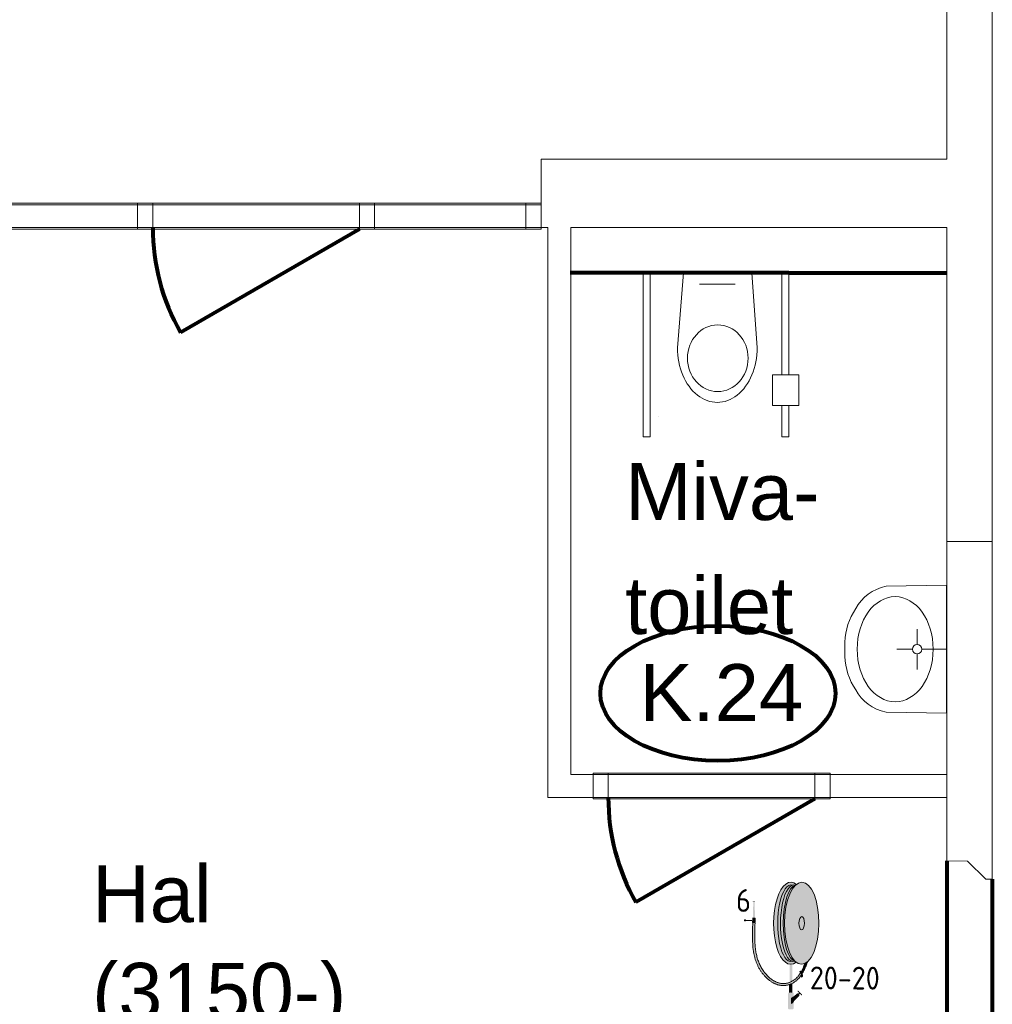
# Model space of a CAD drawing. Header units: millimetres. Extents: x -90830 to 24172, y -102460 to 73669.
# Tile 92 of 198: x -51406 to -47139, y 51787 to 56106. Entities that reach past the tile are written whole.
import ezdxf

# ---------------------------------------------------------------- set-up
doc = ezdxf.new("R2010")
doc.units = ezdxf.units.MM
for name, color, linetype, lineweight in [('Algemeen', 253, 'Continuous', 9), ('Algemeen01', 253, 'Continuous', 80), ('K22-BINNENWANDEN_1', 253, 'Continuous', 9), ('Standard', 253, 'Continuous', 9)]:
    doc.layers.add(name, color=color, linetype=linetype, lineweight=lineweight)
doc.styles.add('ARIAL', font='arial.ttf')
doc.styles.add('ISOCT3', font='isoct3.shx')

msp = doc.modelspace()

# ---------------------------------------------------------------- hatches: boundary and pattern name
at = {"layer": 'Standard'}
h = msp.add_hatch(color=256, dxfattribs=at)
h.paths.add_polyline_path([(-47997.9, 52313.4), (-48010.5, 52320.8), (-48023.4, 52322.9), (-48036.4, 52319.7), (-48048.9, 52311.2), (-48060.6, 52297.8), (-48071.2, 52279.7), (-48080.4, 52257.7), (-48087.9, 52232.2), (-48093.5, 52204.1), (-48096.9, 52174.2), (-48098.2, 52143.3), (-48097.3, 52112.5), (-48094.1, 52082.5), (-48088.8, 52054.3), (-48081.6, 52028.8), (-48072.6, 52006.6), (-48062.2, 51988.5), (-48050.6, 51974.9), (-48038.2, 51966.3), (-48027.7, 51963.2), (-48025.3, 51963), (-48015.7, 51963.9), (-48012.3, 51964.9), (-47999.7, 51972.2), (-48001.5, 51973.7), (-48003.1, 51975.1), (-48005.7, 51975.8), (-48015.7, 51975.3), (-48005.7, 51975.8), (-48013.1, 51979.6), (-48022.6, 51989.2), (-48031.4, 52003.6), (-48039.2, 52022.5), (-48045.7, 52045.1), (-48050.8, 52070.8), (-48054.1, 52098.8), (-48055.8, 52128.2), (-48055.6, 52158), (-48053.7, 52187.4), (-48050, 52215.3), (-48044.7, 52241), (-48038, 52263.6), (-48030, 52282.3), (-48021.1, 52296.7), (-48011.4, 52306.2), (-48004, 52309.9), (-48001.3, 52310.5), (-47999.7, 52312)])
h.paths.add_polyline_path([(-48027.7, 51975.4), (-48017.7, 51975.8), (-48025.7, 51980.1), (-48017.7, 51975.8), (-48017.7, 51975.8), (-48017.7, 51975.8)], flags=16)
for points in [[(-48001.3, 52310.5), (-48004, 52309.9), (-48011.4, 52306.2), (-48021.1, 52296.7), (-48030, 52282.3), (-48038, 52263.6), (-48044.7, 52241), (-48050, 52215.3), (-48053.7, 52187.4), (-48055.6, 52158), (-48055.8, 52128.2), (-48054.1, 52098.8), (-48050.8, 52070.8), (-48045.7, 52045.1), (-48039.2, 52022.5), (-48031.4, 52003.6), (-48022.6, 51989.2), (-48013.1, 51979.6), (-48005.7, 51975.8), (-48003.1, 51975.1), (-48013.3, 51987), (-48024, 52005.1), (-48033.2, 52027.3), (-48040.6, 52053), (-48046, 52081.5), (-48049.2, 52111.8), (-48050.2, 52143.1), (-48048.9, 52174.3), (-48045.3, 52204.6), (-48039.6, 52233), (-48032, 52258.7), (-48022.6, 52280.8), (-48011.7, 52298.8)], [(-48180.2, 52240.3), (-48188.5, 52240.4), (-48188.6, 52240.3), (-48188.8, 52240.3), (-48188.9, 52240.2), (-48189.1, 52240.2), (-48189.2, 52240), (-48189.3, 52239.9), (-48189.3, 52239.8), (-48189.4, 52239.6), (-48189.4, 52239.5), (-48189.4, 52239.3), (-48189.3, 52239.2), (-48189.3, 52239), (-48189.2, 52238.9), (-48189.1, 52238.8), (-48188.9, 52238.7), (-48188.8, 52238.6), (-48188.6, 52238.6), (-48188.5, 52238.6), (-48187.2, 52238.6), (-48180.2, 52238.5), (-48180, 52238.5), (-48179.9, 52238.6), (-48179.7, 52238.6), (-48179.6, 52238.7), (-48179.5, 52238.8), (-48179.4, 52239), (-48179.3, 52239.1), (-48179.3, 52239.3), (-48179.3, 52239.4), (-48179.3, 52239.6), (-48179.3, 52239.7), (-48179.4, 52239.9), (-48179.5, 52240), (-48179.6, 52240.1), (-48179.7, 52240.2), (-48179.9, 52240.3), (-48180, 52240.3)], [(-48187.2, 52238.6), (-48189.2, 52167.1), (-48180, 52167), (-48181.2, 52238.5)], [(-48219, 52155.3), (-48219, 52156.1), (-48219.3, 52156.9), (-48219.6, 52157.7), (-48220.1, 52158.4), (-48220.7, 52159), (-48221.3, 52159.5), (-48222.1, 52159.8), (-48222.9, 52160), (-48223.7, 52160.1), (-48224.6, 52160), (-48225.4, 52159.8), (-48226.1, 52159.5), (-48226.8, 52159), (-48227.4, 52158.4), (-48227.9, 52157.7), (-48228.3, 52157), (-48228.5, 52156.2), (-48228.6, 52155.3), (-48228.5, 52154.5), (-48228.3, 52153.7), (-48227.9, 52152.9), (-48227.5, 52152.2), (-48226.9, 52151.7), (-48226.2, 52151.2), (-48225.4, 52150.8), (-48224.6, 52150.6), (-48223.8, 52150.5), (-48223, 52150.6), (-48222.2, 52150.8), (-48221.4, 52151.1), (-48220.7, 52151.6), (-48220.1, 52152.2), (-48219.6, 52152.9), (-48219.3, 52153.6), (-48219, 52154.5)], [(-48219.6, 52152.9), (-48192.3, 52152.8), (-48192.2, 52157.6), (-48219.6, 52157.7), (-48219.3, 52156.9), (-48219, 52156.1), (-48219, 52155.3), (-48219, 52154.5), (-48219.3, 52153.6)], [(-48177.1, 52146.2), (-48177.1, 52164.6), (-48177.1, 52165), (-48177.2, 52165.4), (-48177.4, 52165.8), (-48177.6, 52166.2), (-48177.9, 52166.5), (-48178.3, 52166.7), (-48178.6, 52166.9), (-48179, 52167), (-48179.5, 52167), (-48180, 52167), (-48189.8, 52167.1), (-48190.2, 52167.1), (-48190.6, 52167), (-48191, 52166.8), (-48191.3, 52166.5), (-48191.6, 52166.2), (-48191.9, 52165.9), (-48192, 52165.5), (-48192.2, 52165.1), (-48192.2, 52164.7), (-48192.2, 52157.6), (-48192.3, 52146.2), (-48192.3, 52145.8), (-48192.2, 52145.4), (-48192, 52145), (-48191.7, 52144.7), (-48191.4, 52144.4), (-48191.1, 52144.1), (-48190.7, 52143.9), (-48190.3, 52143.8), (-48189.9, 52143.8), (-48189.6, 52143.8), (-48179.6, 52143.7), (-48179.2, 52143.8), (-48178.8, 52143.9), (-48178.4, 52144.1), (-48178, 52144.3), (-48177.7, 52144.6), (-48177.5, 52144.9), (-48177.3, 52145.3), (-48177.2, 52145.7)], [(-48028.2, 51874.2), (-48021.2, 51877), (-48016.2, 51879.4), (-48007.9, 51884.2), (-47996, 51893.1), (-47985.1, 51904.2), (-47977.9, 51913.7), (-47975.9, 51916.6), (-47974.8, 51918.3), (-47975, 51919.2), (-47975.7, 51921.3), (-47976.5, 51923.2), (-47977.5, 51925), (-47978.6, 51926.8), (-47979.1, 51927.4), (-47980.7, 51924.5), (-47985.9, 51916.7), (-47992.9, 51907.9), (-48000.2, 51900.4), (-48008, 51894.1), (-48016.1, 51888.9), (-48016.5, 51888.6), (-48025.5, 51884.2), (-48028.1, 51883.2), (-48034.7, 51880.9), (-48043.8, 51878.9), (-48052.5, 51878), (-48061.1, 51878.2), (-48070, 51879.5), (-48079.3, 51882.1), (-48088.9, 51886), (-48098.8, 51891.4), (-48108.9, 51898.1), (-48118.9, 51906.4), (-48128.6, 51915.9), (-48137.6, 51926.3), (-48140.9, 51930.8), (-48149.5, 51943.7), (-48157, 51957.4), (-48163.5, 51972.2), (-48169, 51988.1), (-48173.5, 52005.6), (-48177.1, 52025), (-48179.6, 52046.9), (-48180.9, 52072.6), (-48181, 52105.2), (-48179.8, 52143.7), (-48189.6, 52143.8), (-48190.8, 52105.9), (-48190.5, 52062.2), (-48187.8, 52029.4), (-48183.1, 52002.1), (-48176.6, 51978.5), (-48168.3, 51957.6), (-48158.2, 51938.8), (-48146.3, 51921.7), (-48132.4, 51906.2), (-48117.6, 51893.2), (-48102.7, 51883), (-48088.2, 51875.9), (-48074.3, 51871.4), (-48061, 51869.4), (-48048.3, 51869.6), (-48034.9, 51872.1)], [(-47974.8, 52171.7), (-47976.8, 52171.2), (-47978.9, 52169.9), (-47980.8, 52167.8), (-47982.5, 52164.9), (-47984, 52161.3), (-47985.2, 52157.2), (-47986.1, 52152.6), (-47986.7, 52147.7), (-47986.8, 52142.7), (-47986.7, 52137.7), (-47986.1, 52132.8), (-47985.3, 52128.2), (-47984.1, 52124.1), (-47982.6, 52120.5), (-47980.9, 52117.6), (-47979, 52115.5), (-47977, 52114.2), (-47974.9, 52113.7), (-47972.8, 52114.1), (-47970.8, 52115.4), (-47968.9, 52117.6), (-47967.1, 52120.5), (-47965.6, 52124), (-47964.4, 52128.2), (-47963.5, 52132.8), (-47963, 52137.6), (-47962.8, 52142.7), (-47963, 52147.7), (-47963.5, 52152.6), (-47964.4, 52157.2), (-47965.6, 52161.3), (-47967, 52164.9), (-47968.7, 52167.8), (-47970.6, 52169.9), (-47972.7, 52171.2)], [(-48027.7, 51963.2), (-48028.1, 51883.2), (-48025.5, 51884.2), (-48016.5, 51888.6), (-48016.1, 51888.9), (-48015.7, 51963.9), (-48025.3, 51963)], [(-47977.6, 51929.9), (-47975.9, 51927.9), (-47975.7, 51927.1), (-47973.3, 51922.7), (-47972.9, 51921.4), (-47969.3, 51927.5), (-47965.1, 51935.6), (-47960.7, 51944.9), (-47955.7, 51956.5), (-47948.6, 51974.6), (-47949.9, 51973.4), (-47961.1, 51966.3), (-47961.3, 51965.9), (-47966, 51954.2), (-47969.9, 51945.5), (-47973.3, 51938.1), (-47976.7, 51931.7)], [(-47979.1, 51927.4), (-47978.6, 51926.8), (-47977.5, 51925), (-47976.5, 51923.2), (-47975.7, 51921.3), (-47975, 51919.2), (-47974.8, 51918.3), (-47974.5, 51917), (-47974.1, 51914.9), (-47974, 51912.9), (-47974, 51911.3), (-47974.2, 51909.9), (-47974.4, 51908.8), (-47974.8, 51908), (-47975.2, 51907.3), (-47975.6, 51906.8), (-47976, 51906.5), (-47975.5, 51906.8), (-47973.6, 51907.8), (-47973.2, 51908.1), (-47972.8, 51908.6), (-47972.4, 51909.3), (-47972, 51910.1), (-47971.8, 51911.2), (-47971.6, 51912.6), (-47971.6, 51914.2), (-47971.7, 51916.2), (-47972.1, 51918.3), (-47972.6, 51920.5), (-47972.9, 51921.4), (-47973.3, 51922.6), (-47974.1, 51924.5), (-47975.1, 51926.3), (-47976.2, 51928.1), (-47977.6, 51929.9), (-47977.7, 51930), (-47980.2, 51932.9), (-47982.6, 51931.6), (-47980.1, 51928.7)], [(-47982.6, 51931.6), (-47980.7, 51924.5), (-47979.1, 51927.4)], [(-47976, 51906.5), (-47974.2, 51909.9), (-47975.9, 51916.6), (-47977.9, 51913.7)], [(-48028.2, 51874.2), (-48028.4, 51839), (-48016.4, 51838.9), (-48016.2, 51879.4), (-48021.2, 51877)], [(-47974.2, 51909.9), (-47976, 51906.5), (-47975.6, 51906.8), (-47975.2, 51907.3), (-47974.8, 51908), (-47974.4, 51908.8)], [(-48034.4, 51834.2), (-48034.7, 51770), (-48034.7, 51769.2), (-48034.4, 51768.4), (-48034.1, 51767.6), (-48033.6, 51767), (-48033, 51766.4), (-48032.4, 51765.9), (-48031.6, 51765.5), (-48030.8, 51765.3), (-48030, 51765.2), (-48015.6, 51765.1), (-48014.7, 51765.2), (-48013.9, 51765.4), (-48013.2, 51765.8), (-48012.5, 51766.3), (-48011.9, 51766.8), (-48011.4, 51767.5), (-48011, 51768.3), (-48010.8, 51769.1), (-48010.7, 51769.9), (-48010.6, 51799.2), (-48019.1, 51790.7), (-48019, 51812), (-48010.5, 51820.4), (-48010.4, 51834.1), (-48010.5, 51834.9), (-48010.7, 51835.7), (-48011, 51836.5), (-48011.5, 51837.2), (-48012.1, 51837.8), (-48012.8, 51838.3), (-48013.5, 51838.6), (-48014.3, 51838.8), (-48015.2, 51838.9), (-48016.4, 51838.9), (-48029.6, 51839), (-48030.4, 51838.9), (-48031.2, 51838.7), (-48032, 51838.4), (-48032.7, 51837.9), (-48033.3, 51837.3), (-48033.7, 51836.6), (-48034.1, 51835.9), (-48034.3, 51835.1)], [(-47996.3, 51834.5), (-48019, 51812), (-48019.1, 51790.7), (-47985.7, 51823.8), (-47985.4, 51824.2), (-47985.1, 51824.7), (-47984.9, 51825.2), (-47984.8, 51825.7), (-47984.8, 51826.2), (-47984.9, 51826.7), (-47985.1, 51827.2), (-47985.4, 51827.7), (-47985.7, 51828.1), (-47992, 51834.5), (-47992.4, 51834.8), (-47992.9, 51835.1), (-47993.4, 51835.3), (-47993.9, 51835.3), (-47994.4, 51835.3), (-47994.9, 51835.3), (-47995.4, 51835.1), (-47995.9, 51834.8)], [(-47989.6, 51846.5), (-47989.9, 51846.8), (-47990.2, 51847), (-47990.6, 51847.1), (-47990.9, 51847.2), (-47991.3, 51847.2), (-47991.6, 51847.1), (-47992, 51847), (-47992.3, 51846.8), (-47992.6, 51846.6), (-47992.8, 51846.3), (-47993, 51846), (-47993.1, 51845.6), (-47993.2, 51845.3), (-47993.2, 51844.9), (-47993.1, 51844.5), (-47993, 51844.2), (-47992.8, 51843.9), (-47992.6, 51843.6), (-47976.6, 51827.4), (-47976.3, 51827.2), (-47976, 51827), (-47975.6, 51826.8), (-47975.3, 51826.8), (-47974.9, 51826.8), (-47974.5, 51826.8), (-47974.2, 51827), (-47973.9, 51827.1), (-47973.6, 51827.4), (-47973.4, 51827.7), (-47973.2, 51828), (-47973, 51828.3), (-47973, 51828.7), (-47973, 51829), (-47973, 51829.4), (-47973.2, 51829.7), (-47973.3, 51830.1), (-47973.6, 51830.3)], [(-47991, 51833.4), (-47986.7, 51829.1), (-47982.5, 51833.4), (-47986.7, 51837.6)]]:
    msp.add_hatch(color=256, dxfattribs=at).paths.add_polyline_path(points)
h = msp.add_hatch(color=256, dxfattribs=at)
h.paths.add_polyline_path([(-48001.3, 52310.5), (-48011.7, 52298.8), (-48022.6, 52280.8), (-48032, 52258.7), (-48039.6, 52233), (-48045.3, 52204.6), (-48048.9, 52174.3), (-48050.2, 52143.1), (-48049.2, 52111.8), (-48046, 52081.5), (-48040.6, 52053), (-48033.2, 52027.3), (-48024, 52005.1), (-48013.3, 51987), (-48003.1, 51975.1), (-48001.5, 51973.7), (-47999.7, 51972.2), (-47988.8, 51965.5), (-47975.7, 51962.7), (-47962.6, 51965.4), (-47949.9, 51973.4), (-47937.9, 51986.6), (-47927.1, 52004.6), (-47917.7, 52026.7), (-47910, 52052.4), (-47904.3, 52080.8), (-47900.7, 52111), (-47899.4, 52142.3), (-47900.4, 52173.6), (-47903.7, 52203.9), (-47909.1, 52232.3), (-47916.5, 52258.1), (-47925.6, 52280.3), (-47936.3, 52298.4), (-47948.2, 52311.7), (-47960.8, 52319.9), (-47973.9, 52322.7), (-47987, 52320), (-47997.9, 52313.4), (-47999.7, 52312)])
h.paths.add_polyline_path([(-47976.8, 52171.2), (-47974.8, 52171.7), (-47972.7, 52171.2), (-47970.6, 52169.9), (-47968.7, 52167.8), (-47967, 52164.9), (-47965.6, 52161.3), (-47964.4, 52157.2), (-47963.5, 52152.6), (-47963, 52147.7), (-47962.8, 52142.7), (-47963, 52137.6), (-47963.5, 52132.8), (-47964.4, 52128.2), (-47965.6, 52124), (-47967.1, 52120.5), (-47968.9, 52117.6), (-47970.8, 52115.4), (-47972.8, 52114.1), (-47974.9, 52113.7), (-47977, 52114.2), (-47979, 52115.5), (-47980.9, 52117.6), (-47982.6, 52120.5), (-47984.1, 52124.1), (-47985.3, 52128.2), (-47986.1, 52132.8), (-47986.7, 52137.7), (-47986.8, 52142.7), (-47986.7, 52147.7), (-47986.1, 52152.6), (-47985.2, 52157.2), (-47984, 52161.3), (-47982.5, 52164.9), (-47980.8, 52167.8), (-47978.9, 52169.9)], flags=16)

# ---------------------------------------------------------------- linework, layer by layer
at = {"layer": 'Algemeen01'}
for p, q in [((-49915.6, 55187.8), (-50700.3, 54734.8)), ((-48031.4, 54995.5), (-48990.4, 54995.5)), ((-48031.4, 54995.5), (-47340.4, 54995.5)), ((-47917.4, 52687.8), (-48702, 52234.8)), ((-47338.6, 52416), (-47338.6, 51416.1)), ((-47138.6, 52335.9), (-47138.6, 51496.1))]:
    msp.add_line(p, q, dxfattribs=at)
for centre in [(-49915.6, 55187.8), (-47917.4, 52687.8)]:
    msp.add_arc(centre, 906, 179.5573, 210, dxfattribs=at)
msp.add_ellipse((-48342.6, 53151.2), major_axis=(515.6, 0), ratio=0.573767, dxfattribs=at)
at = {"layer": 'K22-BINNENWANDEN_1'}
msp.add_line((-48605.4, 54366.1), (-48605.4, 54366.1), dxfattribs=at)
at = {"layer": 'Standard'}
for p, q in [((-47338.6, 60125.5), (-47338.6, 55494.8)), ((-47138.6, 53817.8), (-47138.6, 60125.5)), ((-47338.6, 55494.8), (-49118.6, 55494.8)), ((-49118.6, 55494.8), (-49118.6, 55304)), ((-49118.6, 55301.8), (-51618.6, 55301.8)), ((-49118.6, 55294.8), (-51618.6, 55294.8)), ((-50888.6, 55187.8), (-50888.6, 55301.8)), ((-50888.6, 55301.8), (-50821.6, 55301.8)), ((-50821.6, 55301.8), (-50821.6, 55187.8)), ((-49915.6, 55187.8), (-49915.6, 55301.8)), ((-49915.6, 55301.8), (-49848.6, 55301.8)), ((-49848.6, 55301.8), (-49848.6, 55187.8)), ((-49185.6, 55187.8), (-49185.6, 55301.8)), ((-49185.6, 55301.8), (-49118.6, 55301.8)), ((-49118.6, 55294.8), (-49118.6, 55304)), ((-49118.6, 55301.8), (-49118.6, 55187.8)), ((-49118.6, 55194.8), (-49118.6, 55294.8)), ((-49118.6, 55194.8), (-49118.6, 55294.8)), ((-51618.6, 55194.8), (-49118.6, 55194.8)), ((-49118.6, 55187.8), (-51618.6, 55187.8)), ((-50821.6, 55187.8), (-50888.6, 55187.8)), ((-49848.6, 55187.8), (-49915.6, 55187.8)), ((-49118.6, 55187.8), (-49185.6, 55187.8)), ((-49118.6, 55194.8), (-49088.6, 55194.8)), ((-49088.6, 55194.8), (-49088.6, 52694.8)), ((-48988.6, 52794.8), (-48988.6, 55194.8)), ((-48988.6, 55194.8), (-47338.6, 55194.8)), ((-47338.6, 55194.8), (-47338.6, 53817.8)), ((-48670.4, 54275.8), (-48670.4, 54995.5)), ((-48640.4, 54995.5), (-48640.4, 54275.8)), ((-48520.2, 54667.5), (-48493.2, 54995.5)), ((-48493.2, 54995.5), (-48193.2, 54995.5)), ((-48170.2, 54667.5), (-48193.2, 54995.5)), ((-48061.4, 54548.6), (-48061.4, 54995.5)), ((-48031.4, 54995.5), (-48031.4, 54548.6)), ((-48345.2, 54945.5), (-48423.5, 54945.5)), ((-48345.2, 54945.5), (-48266.9, 54945.5)), ((-48103, 54414.6), (-48103, 54548.6)), ((-48103, 54548.6), (-47987, 54548.6)), ((-47987, 54548.6), (-47987, 54414.6)), ((-47987, 54414.6), (-48103, 54414.6)), ((-48061.4, 54275.8), (-48061.4, 54414.6)), ((-48031.4, 54414.6), (-48031.4, 54275.8)), ((-48640.4, 54275.8), (-48670.4, 54275.8)), ((-48031.4, 54275.8), (-48061.4, 54275.8)), ((-47338.6, 53817.8), (-47138.6, 53817.8)), ((-47138.6, 53817.8), (-47338.6, 53817.8)), ((-47338.6, 53817.8), (-47338.6, 52416)), ((-47138.6, 52335.9), (-47138.6, 53817.8)), ((-47339.8, 53625.5), (-47604.5, 53621.4)), ((-47339.8, 53625.5), (-47339.8, 53064.2)), ((-47468.4, 53365.5), (-47468.4, 53433.5)), ((-47785.1, 53376.2), (-47785.1, 53313.4)), ((-47489.1, 53344.8), (-47557.1, 53344.8)), ((-47447.8, 53344.8), (-47339.8, 53344.8)), ((-47468.4, 53324.2), (-47468.4, 53256.2)), ((-47339.8, 53064.2), (-47604.5, 53068.3)), ((-48890.4, 52794.8), (-48988.6, 52794.8)), ((-48823.4, 52801.8), (-48890.4, 52801.8)), ((-48890.4, 52801.8), (-48890.4, 52687.8)), ((-48890.4, 52801.8), (-47850.4, 52801.8)), ((-48890.4, 52794.8), (-48890.4, 52694.8)), ((-47850.4, 52794.8), (-48890.4, 52794.8)), ((-48890.4, 52794.8), (-48890.4, 52694.8)), ((-48823.4, 52687.8), (-48823.4, 52801.8)), ((-47850.4, 52801.8), (-47917.4, 52801.8)), ((-47917.4, 52801.8), (-47917.4, 52687.8)), ((-47850.4, 52687.8), (-47850.4, 52801.8)), ((-47850.4, 52694.8), (-47850.4, 52794.8)), ((-47850.4, 52694.8), (-47850.4, 52794.8)), ((-47338.8, 52794.8), (-47850.4, 52794.8)), ((-47338.6, 52694.8), (-47338.8, 52794.8)), ((-49088.6, 52694.8), (-48988.6, 52694.8)), ((-48988.6, 52694.8), (-48890.4, 52694.8)), ((-48890.4, 52694.8), (-47850.4, 52694.8)), ((-47850.4, 52694.8), (-47338.6, 52694.8)), ((-48890.4, 52687.8), (-48823.4, 52687.8)), ((-48890.4, 52687.8), (-47850.4, 52687.8)), ((-47917.4, 52687.8), (-47850.4, 52687.8)), ((-47338.6, 52416), (-47247.4, 52415.8)), ((-47247.4, 52415.8), (-47167.4, 52335.9)), ((-47167.4, 52335.9), (-47138.6, 52335.9)), ((-48190.2, 52127.3), (-48189.9, 52135.5)), ((-48189.9, 52135.5), (-48189.6, 52143.8)), ((-48180.4, 52126.1), (-48180.1, 52134.9)), ((-48180.1, 52134.9), (-48179.8, 52143.7)), ((-48191, 52094), (-48190.9, 52102.3)), ((-48191, 52085.7), (-48191, 52094)), ((-48190.9, 52102.3), (-48190.7, 52110.7)), ((-48190.7, 52110.7), (-48190.5, 52119)), ((-48190.5, 52119), (-48190.2, 52127.3)), ((-48181.1, 52099.7), (-48180.9, 52108.5)), ((-48181.1, 52091), (-48181.1, 52099.7)), ((-48181.1, 52082.3), (-48181.1, 52091)), ((-48180.9, 52108.5), (-48180.7, 52117.3)), ((-48180.7, 52117.3), (-48180.4, 52126.1)), ((-48190.9, 52077.4), (-48191, 52085.7)), ((-48190.7, 52069.1), (-48190.9, 52077.4)), ((-48190.4, 52060.9), (-48190.7, 52069.1)), ((-48190, 52052.6), (-48190.4, 52060.9)), ((-48189.4, 52044.4), (-48190, 52052.6)), ((-48181, 52073.6), (-48181.1, 52082.3)), ((-48180.7, 52065), (-48181, 52073.6)), ((-48180.2, 52056.4), (-48180.7, 52065)), ((-48179.6, 52047.9), (-48180.2, 52056.4)), ((-48178.9, 52039.5), (-48179.6, 52047.9)), ((-48188.6, 52036.3), (-48189.4, 52044.4)), ((-48187.7, 52028.2), (-48188.6, 52036.3)), ((-48187.2, 52025), (-48187.7, 52028.2)), ((-48186.8, 52021.8), (-48187.2, 52025)), ((-48186.3, 52018.5), (-48186.8, 52021.8)), ((-48185.7, 52015.4), (-48186.3, 52018.5)), ((-48185.2, 52012.2), (-48185.7, 52015.4)), ((-48184.6, 52009), (-48185.2, 52012.2)), ((-48183.9, 52005.8), (-48184.6, 52009)), ((-48183.3, 52002.7), (-48183.9, 52005.8)), ((-48182.6, 51999.6), (-48183.3, 52002.7)), ((-48177.9, 52031.1), (-48178.9, 52039.5)), ((-48177.2, 52025.9), (-48177.9, 52031.1)), ((-48176.4, 52020.8), (-48177.2, 52025.9)), ((-48175.6, 52015.7), (-48176.4, 52020.8)), ((-48174.6, 52010.7), (-48175.6, 52015.7)), ((-48173.5, 52005.7), (-48174.6, 52010.7)), ((-48172.4, 52000.7), (-48173.5, 52005.7)), ((-48181.8, 51996.4), (-48182.6, 51999.6)), ((-48181, 51993.3), (-48181.8, 51996.4)), ((-48180.2, 51990.2), (-48181, 51993.3)), ((-48179.3, 51987.1), (-48180.2, 51990.2)), ((-48178.4, 51984.1), (-48179.3, 51987.1)), ((-48177.4, 51981), (-48178.4, 51984.1)), ((-48176.4, 51978), (-48177.4, 51981)), ((-48175.4, 51975), (-48176.4, 51978)), ((-48174.3, 51972), (-48175.4, 51975)), ((-48173.2, 51969), (-48174.3, 51972)), ((-48172, 51966), (-48173.2, 51969)), ((-48171.1, 51995.7), (-48172.4, 52000.7)), ((-48170.7, 51963), (-48172, 51966)), ((-48169.8, 51990.8), (-48171.1, 51995.7)), ((-48169.5, 51960.1), (-48170.7, 51963)), ((-48168.3, 51985.9), (-48169.8, 51990.8)), ((-48168.1, 51957.2), (-48169.5, 51960.1)), ((-48166.7, 51981.1), (-48168.3, 51985.9)), ((-48165, 51976.3), (-48166.7, 51981.1)), ((-48163.2, 51971.5), (-48165, 51976.3)), ((-48161.3, 51966.8), (-48163.2, 51971.5)), ((-48159.2, 51962.1), (-48161.3, 51966.8)), ((-48157, 51957.5), (-48159.2, 51962.1)), ((-47963.8, 51959.7), (-47965.1, 51956.6)), ((-47962.5, 51962.8), (-47963.8, 51959.7)), ((-47961.3, 51965.9), (-47962.5, 51962.8)), ((-47954.1, 51960.6), (-47956, 51956)), ((-47952.2, 51965.2), (-47954.1, 51960.6)), ((-47950.4, 51969.9), (-47952.2, 51965.2)), ((-47948.6, 51974.6), (-47950.4, 51969.9)), ((-48166.7, 51954.3), (-48168.1, 51957.2)), ((-48165.3, 51951.4), (-48166.7, 51954.3)), ((-48163.8, 51948.6), (-48165.3, 51951.4)), ((-48162.3, 51945.7), (-48163.8, 51948.6)), ((-48160.7, 51942.9), (-48162.3, 51945.7)), ((-48159, 51940.1), (-48160.7, 51942.9)), ((-48157.3, 51937.3), (-48159, 51940.1)), ((-48155.5, 51934.6), (-48157.3, 51937.3)), ((-48154.7, 51952.9), (-48157, 51957.5)), ((-48153.7, 51931.8), (-48155.5, 51934.6)), ((-48152.2, 51948.4), (-48154.7, 51952.9)), ((-48151.8, 51929.1), (-48153.7, 51931.8)), ((-48149.6, 51943.9), (-48152.2, 51948.4)), ((-48149.9, 51926.4), (-48151.8, 51929.1)), ((-48147.9, 51923.8), (-48149.9, 51926.4)), ((-48146.9, 51939.5), (-48149.6, 51943.9)), ((-48146, 51921.4), (-48147.9, 51923.8)), ((-48144, 51935.1), (-48146.9, 51939.5)), ((-48144.1, 51919.1), (-48146, 51921.4)), ((-48142.2, 51916.7), (-48144.1, 51919.1)), ((-48140.9, 51930.8), (-48144, 51935.1)), ((-48140.2, 51914.4), (-48142.2, 51916.7)), ((-48140.7, 51930.5), (-48140.9, 51930.8)), ((-48140.5, 51930.2), (-48140.7, 51930.5)), ((-48140.2, 51929.9), (-48140.5, 51930.2)), ((-48140, 51929.5), (-48140.2, 51929.9)), ((-48139.7, 51929.2), (-48140, 51929.5)), ((-48139.5, 51928.9), (-48139.7, 51929.2)), ((-48139.3, 51928.6), (-48139.5, 51928.9)), ((-48139, 51928.3), (-48139.3, 51928.6)), ((-48138.8, 51927.9), (-48139, 51928.3)), ((-48138.5, 51927.6), (-48138.8, 51927.9)), ((-48138.3, 51927.3), (-48138.5, 51927.6)), ((-48138, 51927), (-48138.3, 51927.3)), ((-48135.4, 51923.7), (-48138, 51927)), ((-48132.7, 51920.4), (-48135.4, 51923.7)), ((-48129.9, 51917.3), (-48132.7, 51920.4)), ((-48127, 51914.1), (-48129.9, 51917.3)), ((-47985.6, 51917.2), (-47987.3, 51914.8)), ((-47983.9, 51919.6), (-47985.6, 51917.2)), ((-47982.2, 51922.2), (-47983.9, 51919.6)), ((-47982.6, 51931.6), (-47980.2, 51932.9)), ((-47982.6, 51931.6), (-47980.7, 51924.5)), ((-47982.6, 51931.6), (-47982, 51930.9)), ((-47980.6, 51924.7), (-47982.2, 51922.2)), ((-47982, 51930.9), (-47981.4, 51930.2)), ((-47981.4, 51930.2), (-47980.8, 51929.5)), ((-47980.8, 51929.5), (-47980.2, 51928.8)), ((-47979.1, 51927.4), (-47980.6, 51924.7)), ((-47980.2, 51932.9), (-47979.6, 51932.2)), ((-47980.2, 51928.8), (-47979.6, 51928)), ((-47979.6, 51932.2), (-47979, 51931.5)), ((-47979.6, 51928), (-47979, 51927.3)), ((-47979, 51931.5), (-47978.4, 51930.8)), ((-47979, 51927.3), (-47978.4, 51926.5)), ((-47978.4, 51930.8), (-47977.8, 51930.1)), ((-47978.4, 51926.5), (-47977.9, 51925.6)), ((-47977.9, 51925.6), (-47977.4, 51924.8)), ((-47977.8, 51930.1), (-47977.2, 51929.3)), ((-47976.1, 51932.7), (-47977.6, 51929.9)), ((-47977.4, 51924.8), (-47976.9, 51923.8)), ((-47977.2, 51929.3), (-47976.6, 51928.6)), ((-47976.9, 51923.8), (-47976.4, 51922.9)), ((-47976.6, 51928.6), (-47976, 51927.8)), ((-47976.4, 51922.9), (-47976, 51921.9)), ((-47974.8, 51918.3), (-47976.4, 51915.9)), ((-47974.6, 51935.6), (-47976.1, 51932.7)), ((-47976, 51927.8), (-47975.5, 51926.9)), ((-47976, 51921.9), (-47975.4, 51920.4)), ((-47975.9, 51916.6), (-47974.2, 51909.9)), ((-47975.5, 51926.9), (-47975, 51926.1)), ((-47975.4, 51920.4), (-47975, 51919)), ((-47975, 51926.1), (-47974.5, 51925.1)), ((-47975, 51919), (-47974.6, 51917.4)), ((-47973.1, 51938.5), (-47974.6, 51935.6)), ((-47974.6, 51917.4), (-47974.3, 51915.9)), ((-47974.5, 51925.1), (-47974, 51924.2)), ((-47974, 51924.2), (-47973.5, 51923.1)), ((-47973.5, 51923.1), (-47973, 51921.7)), ((-47971.7, 51941.5), (-47973.1, 51938.5)), ((-47973, 51921.7), (-47972.6, 51920.3)), ((-47970.9, 51924.8), (-47972.9, 51921.4)), ((-47972.6, 51920.3), (-47972.2, 51918.7)), ((-47972.2, 51918.7), (-47971.9, 51917.2)), ((-47971.9, 51917.2), (-47971.7, 51915.7)), ((-47970.3, 51944.4), (-47971.7, 51941.5)), ((-47968.9, 51928.4), (-47970.9, 51924.8)), ((-47969, 51947.4), (-47970.3, 51944.4)), ((-47967.6, 51950.5), (-47969, 51947.4)), ((-47967, 51932), (-47968.9, 51928.4)), ((-47966.3, 51953.5), (-47967.6, 51950.5)), ((-47965.1, 51935.7), (-47967, 51932)), ((-47965.1, 51956.6), (-47966.3, 51953.5)), ((-47963.3, 51939.4), (-47965.1, 51935.7)), ((-47961.5, 51943.1), (-47963.3, 51939.4)), ((-47959.8, 51947), (-47961.5, 51943.1)), ((-47957.9, 51951.5), (-47959.8, 51947)), ((-47956, 51956), (-47957.9, 51951.5)), ((-48138.2, 51912.2), (-48140.2, 51914.4)), ((-48136.1, 51909.9), (-48138.2, 51912.2)), ((-48134, 51907.7), (-48136.1, 51909.9)), ((-48131.8, 51905.6), (-48134, 51907.7)), ((-48129.6, 51903.5), (-48131.8, 51905.6)), ((-48127.4, 51901.4), (-48129.6, 51903.5)), ((-48125.1, 51899.3), (-48127.4, 51901.4)), ((-48123.9, 51911.1), (-48127, 51914.1)), ((-48122.8, 51897.3), (-48125.1, 51899.3)), ((-48120.8, 51908.1), (-48123.9, 51911.1)), ((-48120.4, 51895.4), (-48122.8, 51897.3)), ((-48117.6, 51905.2), (-48120.8, 51908.1)), ((-48118.1, 51893.5), (-48120.4, 51895.4)), ((-48115.6, 51891.6), (-48118.1, 51893.5)), ((-48114.3, 51902.3), (-48117.6, 51905.2)), ((-48113.2, 51889.8), (-48115.6, 51891.6)), ((-48110.9, 51899.6), (-48114.3, 51902.3)), ((-48110.7, 51888.1), (-48113.2, 51889.8)), ((-48107.4, 51897), (-48110.9, 51899.6)), ((-48108.2, 51886.4), (-48110.7, 51888.1)), ((-48105.7, 51884.8), (-48108.2, 51886.4)), ((-48103.9, 51894.6), (-48107.4, 51897)), ((-48103.2, 51883.4), (-48105.7, 51884.8)), ((-48100.3, 51892.2), (-48103.9, 51894.6)), ((-48100.8, 51881.9), (-48103.2, 51883.4)), ((-48098.3, 51880.6), (-48100.8, 51881.9)), ((-48097.8, 51890.8), (-48100.3, 51892.2)), ((-48095.8, 51879.3), (-48098.3, 51880.6)), ((-48095.3, 51889.3), (-48097.8, 51890.8)), ((-48093.3, 51878.1), (-48095.8, 51879.3)), ((-48092.8, 51888), (-48095.3, 51889.3)), ((-48090.7, 51877), (-48093.3, 51878.1)), ((-48090.3, 51886.7), (-48092.8, 51888)), ((-48088.2, 51875.9), (-48090.7, 51877)), ((-48087.8, 51885.5), (-48090.3, 51886.7)), ((-48085.6, 51874.9), (-48088.2, 51875.9)), ((-48085.2, 51884.4), (-48087.8, 51885.5)), ((-48083, 51873.9), (-48085.6, 51874.9)), ((-48082.6, 51883.3), (-48085.2, 51884.4)), ((-48080.4, 51873.1), (-48083, 51873.9)), ((-48080, 51882.4), (-48082.6, 51883.3)), ((-48077.8, 51872.3), (-48080.4, 51873.1)), ((-48077.4, 51881.5), (-48080, 51882.4)), ((-48074.8, 51880.7), (-48077.4, 51881.5)), ((-48072.1, 51880), (-48074.8, 51880.7)), ((-48069.5, 51879.4), (-48072.1, 51880)), ((-48066.8, 51878.9), (-48069.5, 51879.4)), ((-48064.1, 51878.5), (-48066.8, 51878.9)), ((-48061.4, 51878.2), (-48064.1, 51878.5)), ((-48058.7, 51878), (-48061.4, 51878.2)), ((-48056, 51877.9), (-48058.7, 51878)), ((-48053.2, 51877.9), (-48056, 51877.9)), ((-48050.9, 51878), (-48053.2, 51877.9)), ((-48048.6, 51878.2), (-48050.9, 51878)), ((-48046.3, 51878.5), (-48048.6, 51878.2)), ((-48044, 51878.8), (-48046.3, 51878.5)), ((-48041.7, 51879.2), (-48044, 51878.8)), ((-48039.4, 51879.7), (-48041.7, 51879.2)), ((-48037.1, 51880.3), (-48039.4, 51879.7)), ((-48034.8, 51880.9), (-48037.1, 51880.3)), ((-48032.6, 51881.6), (-48034.8, 51880.9)), ((-48030.3, 51882.4), (-48032.6, 51881.6)), ((-48030.3, 51873.5), (-48032.6, 51872.8)), ((-48028.1, 51883.2), (-48030.3, 51882.4)), ((-48028, 51874.3), (-48030.3, 51873.5)), ((-48028.2, 51874.3), (-48028.4, 51839)), ((-48025.4, 51884.3), (-48028.1, 51883.2)), ((-48025.7, 51875.1), (-48028, 51874.3)), ((-48022.8, 51876.3), (-48025.7, 51875.1)), ((-48022.7, 51885.4), (-48025.4, 51884.3)), ((-48019.8, 51877.6), (-48022.8, 51876.3)), ((-48020.1, 51886.7), (-48022.7, 51885.4)), ((-48017.6, 51888.1), (-48020.1, 51886.7)), ((-48016.9, 51879.1), (-48019.8, 51877.6)), ((-48015.1, 51889.5), (-48017.6, 51888.1)), ((-48014.1, 51880.5), (-48016.9, 51879.1)), ((-48012.6, 51891), (-48015.1, 51889.5)), ((-48011.3, 51882.1), (-48014.1, 51880.5)), ((-48010.2, 51892.6), (-48012.6, 51891)), ((-48008.5, 51883.8), (-48011.3, 51882.1)), ((-48007.8, 51894.2), (-48010.2, 51892.6)), ((-48005.8, 51885.5), (-48008.5, 51883.8)), ((-48005.6, 51895.9), (-48007.8, 51894.2)), ((-48003.2, 51887.4), (-48005.8, 51885.5)), ((-48003.6, 51897.5), (-48005.6, 51895.9)), ((-48001.6, 51899.2), (-48003.6, 51897.5)), ((-48000.7, 51889.3), (-48003.2, 51887.4)), ((-47999.7, 51900.9), (-48001.6, 51899.2)), ((-47998.8, 51890.8), (-48000.7, 51889.3)), ((-47997.8, 51902.6), (-47999.7, 51900.9)), ((-47996.9, 51892.3), (-47998.8, 51890.8)), ((-47996, 51904.4), (-47997.8, 51902.6)), ((-47995.1, 51893.9), (-47996.9, 51892.3)), ((-47994.3, 51906.3), (-47996, 51904.4)), ((-47993.3, 51895.6), (-47995.1, 51893.9)), ((-47992.6, 51908.2), (-47994.3, 51906.3)), ((-47991.6, 51897.3), (-47993.3, 51895.6)), ((-47990.9, 51910.1), (-47992.6, 51908.2)), ((-47989.9, 51899), (-47991.6, 51897.3)), ((-47989.1, 51912.4), (-47990.9, 51910.1)), ((-47988.2, 51900.7), (-47989.9, 51899)), ((-47987.3, 51914.8), (-47989.1, 51912.4)), ((-47986.6, 51902.5), (-47988.2, 51900.7)), ((-47984.8, 51904.7), (-47986.6, 51902.5)), ((-47983, 51906.8), (-47984.8, 51904.7)), ((-47981.3, 51909), (-47983, 51906.8)), ((-47979.6, 51911.3), (-47981.3, 51909)), ((-47978, 51913.6), (-47979.6, 51911.3)), ((-47976.4, 51915.9), (-47978, 51913.6)), ((-47977.9, 51913.7), (-47976, 51906.5)), ((-47976, 51906.5), (-47973.6, 51907.8)), ((-47975.4, 51907.1), (-47976, 51906.5)), ((-47974.9, 51907.7), (-47975.4, 51907.1)), ((-47974.5, 51908.6), (-47974.9, 51907.7)), ((-47974.3, 51909.5), (-47974.5, 51908.6)), ((-47974.3, 51915.9), (-47974.1, 51914.4)), ((-47974.1, 51910.6), (-47974.3, 51909.5)), ((-47974.1, 51914.4), (-47974, 51912.9)), ((-47974, 51911.7), (-47974.1, 51910.6)), ((-47974, 51912.9), (-47974, 51911.7)), ((-47973, 51908.4), (-47973.6, 51907.8)), ((-47972.5, 51909), (-47973, 51908.4)), ((-47972.1, 51909.9), (-47972.5, 51909)), ((-47971.8, 51910.8), (-47972.1, 51909.9)), ((-47971.7, 51911.9), (-47971.8, 51910.8)), ((-47971.7, 51915.7), (-47971.6, 51914.2)), ((-47971.6, 51913), (-47971.7, 51911.9)), ((-47971.6, 51914.2), (-47971.6, 51913)), ((-48075.1, 51871.6), (-48077.8, 51872.3)), ((-48072.5, 51871), (-48075.1, 51871.6)), ((-48069.8, 51870.5), (-48072.5, 51871)), ((-48067.1, 51870.1), (-48069.8, 51870.5)), ((-48064.5, 51869.7), (-48067.1, 51870.1)), ((-48061.8, 51869.5), (-48064.5, 51869.7)), ((-48059.1, 51869.3), (-48061.8, 51869.5)), ((-48056.4, 51869.3), (-48059.1, 51869.3)), ((-48053.7, 51869.3), (-48056.4, 51869.3)), ((-48051.3, 51869.4), (-48053.7, 51869.3)), ((-48049, 51869.6), (-48051.3, 51869.4)), ((-48046.6, 51869.8), (-48049, 51869.6)), ((-48044.2, 51870.2), (-48046.6, 51869.8)), ((-48041.9, 51870.6), (-48044.2, 51870.2)), ((-48039.6, 51871), (-48041.9, 51870.6)), ((-48037.2, 51871.5), (-48039.6, 51871)), ((-48034.9, 51872.1), (-48037.2, 51871.5)), ((-48032.6, 51872.8), (-48034.9, 51872.1)), ((-48019, 51812), (-48019.1, 51790.7)), ((-48019.1, 51790.7), (-48010.6, 51799.2)), ((-48019, 51812), (-48010.5, 51820.4))]:
    msp.add_line(p, q, dxfattribs=at)
msp.add_circle((-47468.4, 53344.8), 20.6, dxfattribs=at)
for centre, major_axis, ratio, start_param, end_param in [((-48343.2, 54621.2), (0, -146.2), 0.909091, 4.712389, 10.995574), ((-48345.2, 54667.5), (0, -240), 0.729167, 4.712389, 7.856549), ((-47554.8, 53444.2), (203, 0), 0.9, 1.817825, 2.692328), ((-47445.5, 53367.6), (339.7, 0), 0.9, 2.606112, 3.113182), ((-47445.5, 53322.1), (339.7, 0), 0.9, 3.170005, 3.677075), ((-47554.8, 53245.4), (203, 0), 0.9, 3.590858, 4.465354), ((-48022.8, 52142.9), (0.9, 180), 0.418871, 5.959233, 9.74873), ((-48022.8, 52142.9), (0.9, 168), 0.34, 6.177949, 9.530014), ((-48010.8, 52142.9), (0.9, 168), 0.34, 6.177949, 9.530014), ((-47998.8, 52142.8), (0.9, 168), 0.34, 0.059353, 3.08224)]:
    msp.add_ellipse(centre, major_axis=major_axis, ratio=ratio, start_param=start_param, end_param=end_param, dxfattribs=at)
for centre, major_axis, ratio in [((-47564.8, 53344.8), (0, -230.6), 0.723317), ((-47974.8, 52142.7), (0.9, 180), 0.418871), ((-47974.8, 52142.7), (0.1, 29), 0.415114)]:
    msp.add_ellipse(centre, major_axis=major_axis, ratio=ratio, dxfattribs=at)

# ---------------------------------------------------------------- texts
at = {"layer": 'Algemeen', "char_height": 250, "attachment_point": 7, "style": 'ARIAL'}
for s, insert, width in [('\\W1.00;Miva-', (-48749.8, 53907.9), 983.564), ('\\W1.00;toilet', (-48749.8, 53407.9), 866.821), ('\\W1.00;K.24', (-48686.7, 53029.3), 845.718), ('\\W1.00;Hal', (-51087.9, 52143.6), 654.621), ('\\W0.99;(3150-)', (-51087.9, 51643.6), 1256.763)]:
    msp.add_mtext(s, dxfattribs=dict(at, insert=insert, width=width))
at = {"layer": 'Standard', "char_height": 100, "attachment_point": 7, "rotation": 359.7047, "style": 'ISOCT3'}
for s, insert, width in [('\\W1.00;6', (-48262.9, 52192.9), 116.667), ('\\W1.00;20-20', (-47939.6, 51853.2), 516.667)]:
    msp.add_mtext(s, dxfattribs=dict(at, insert=insert, width=width))

doc.saveas('drawing.dxf')
